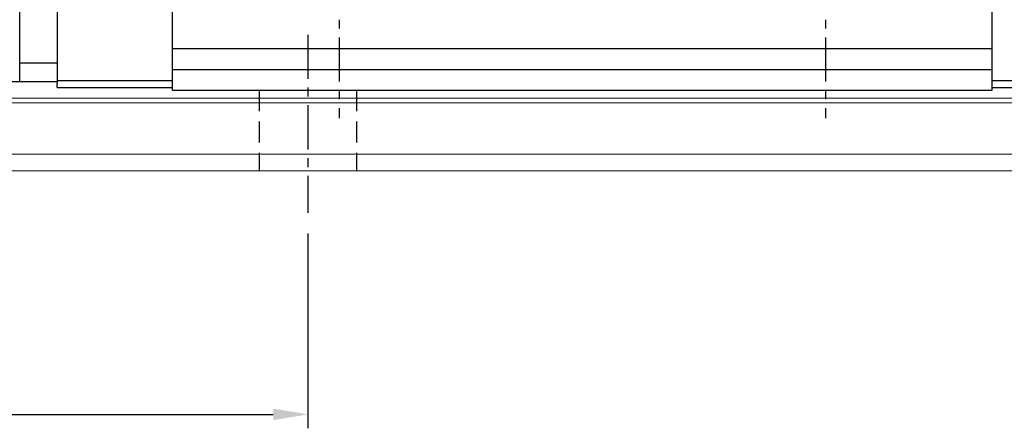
# Model space of a CAD drawing. Header units: millimetres. Extents: x 276 to 566, y 302 to 406.
# Tile 3 of 51: x 459 to 530, y 302 to 332. Entities that reach past the tile are written whole.
import ezdxf

# ---------------------------------------------------------------- set-up
doc = ezdxf.new("R2010")
doc.units = ezdxf.units.MM
doc.header["$PDSIZE"] = -1
doc.linetypes.add('CENTER', pattern=[10.16, 6.35, -1.27, 1.27, -1.27])
doc.linetypes.add('DASHED', pattern=[0.75, 0.5, -0.25])
for name, color, linetype in [('2', 7, 'Continuous'), ('CL', 1, 'CENTER'), ('DIM', 4, 'Continuous'), ('HID', 2, 'DASHED'), ('OUT', 3, 'Continuous')]:
    doc.layers.add(name, color=color, linetype=linetype)
doc.styles.add('DIM-7', font='SIMPLEX.shx', dxfattribs={"width": 0.7, "bigfont": 'chineset.shx'})
doc.dimstyles.new('CNS', dxfattribs={"dimtxt": 3.5, "dimasz": 2.5, "dimexe": 1, "dimexo": 1.5, "dimgap": 0.09, "dimtad": 0, "dimdsep": 46, "dimtxsty": 'DIM-7', "dimcen": 0.09, "dimclrd": 1, "dimclre": 1, "dimclrt": 4, "dimadec": 0, "dimazin": 0, "dimtfac": 1, "dimtix": 1, "dimtmove": 2, "dimatfit": 3, "dimfxl": 1, "dimtvp": 0.971429, "dimtolj": 1, "dimarcsym": 0})

# ---------------------------------------------------------------- blocks, each defined once
blk = doc.blocks.new('*D8')
at = {"layer": 'DEFPOINTS', "color": 0, "transparency": 16777216}
for p in [(419.604, 317.772), (479.604, 317.772), (479.604, 303.271)]:
    blk.add_point(p, dxfattribs=at)
at = {"layer": 'DIM', "color": 7, "lineweight": -2, "transparency": 16777216}
for p, q in [((419.604, 316.272), (419.604, 302.271)), ((479.604, 316.272), (479.604, 302.271)), ((422.104, 303.271), (477.104, 303.271))]:
    blk.add_line(p, q, dxfattribs=at)
at = {"layer": 'DIM', "color": 7, "transparency": 16777216}
for points in [[(422.104, 303.687), (422.104, 302.854), (419.604, 303.271)], [(477.104, 303.687), (477.104, 302.854), (479.604, 303.271)]]:
    blk.add_solid(points, dxfattribs=at)
at = {"layer": 'DIM', "color": 7, "transparency": 16777216, "insert": (449.604, 306.671), "char_height": 3.5, "attachment_point": 5, "style": 'DIM-7'}
blk.add_mtext('\\A1;60', dxfattribs=at)

msp = doc.modelspace()

# ---------------------------------------------------------------- linework, layer by layer
at = {"layer": '2', "color": 0, "linetype": 'Continuous'}
for p, q in [((461.557, 353.272), (461.557, 327.072)), ((458.857, 328.729), (458.857, 334.272)), ((458.857, 328.376), (458.857, 328.729)), ((458.857, 328.547), (461.557, 328.547)), ((458.857, 327.319), (458.857, 328.376)), ((458.857, 327.172), (457.357, 327.172)), ((458.857, 327.172), (458.857, 327.319)), ((461.557, 327.172), (458.857, 327.172)), ((461.557, 326.772), (461.557, 327.072))]:
    msp.add_line(p, q, dxfattribs=at)
at = {"layer": 'CL', "color": 0, "ltscale": 0.5}
for p, q in [((481.857, 355.772), (481.857, 324.572)), ((516.857, 355.772), (516.857, 324.572)), ((479.604, 330.572), (479.604, 317.772))]:
    msp.add_line(p, q, dxfattribs=at)
at = {"layer": 'DIM', "color": 7}
for p, q in [((461.557, 327.272), (469.857, 327.272)), ((461.557, 326.772), (469.857, 326.772)), ((528.857, 327.272), (537.157, 327.272)), ((528.857, 326.772), (537.157, 326.772))]:
    msp.add_line(p, q, dxfattribs=at)
at = {"layer": 'HID', "color": 0, "ltscale": 3}
for p, q in [((476.104, 326.572), (476.104, 320.772)), ((483.104, 326.572), (483.104, 320.772))]:
    msp.add_line(p, q, dxfattribs=at)
at = {"layer": 'OUT', "color": 7}
for p, q in [((469.857, 326.572), (469.857, 353.772)), ((528.857, 326.572), (528.857, 353.772)), ((469.857, 329.572), (528.857, 329.572)), ((469.857, 328.072), (528.857, 328.072)), ((469.857, 326.572), (528.857, 326.572))]:
    msp.add_line(p, q, dxfattribs=at)
at = {"layer": 'OUT', "color": 7, "linetype": 'Continuous', "lineweight": 15}
for p, q in [((559.604, 325.665), (441.149, 325.665)), ((559.604, 326.018), (441.204, 326.018))]:
    msp.add_line(p, q, dxfattribs=at)
at = {"layer": 'OUT', "color": 0, "linetype": 'Continuous', "lineweight": 15}
for p, q in [((559.604, 321.972), (440.027, 321.972)), ((559.604, 320.772), (399.604, 320.772))]:
    msp.add_line(p, q, dxfattribs=at)

# ---------------------------------------------------------------- dimensions: what is measured, and where the dimension line sits
at = {"layer": 'DIM', "color": 0}
dim = msp.add_linear_dim(base=(479.604, 303.271), p1=(419.604, 317.772), p2=(479.604, 317.772), dimstyle='CNS', override={"dimclrd": 7, "dimclre": 7, "dimclrt": 7}, dxfattribs=at)
dim.commit()
dim.dimension.update_dxf_attribs({"geometry": '*D8', "text_midpoint": (449.604, 306.671)})

doc.saveas('drawing.dxf')
